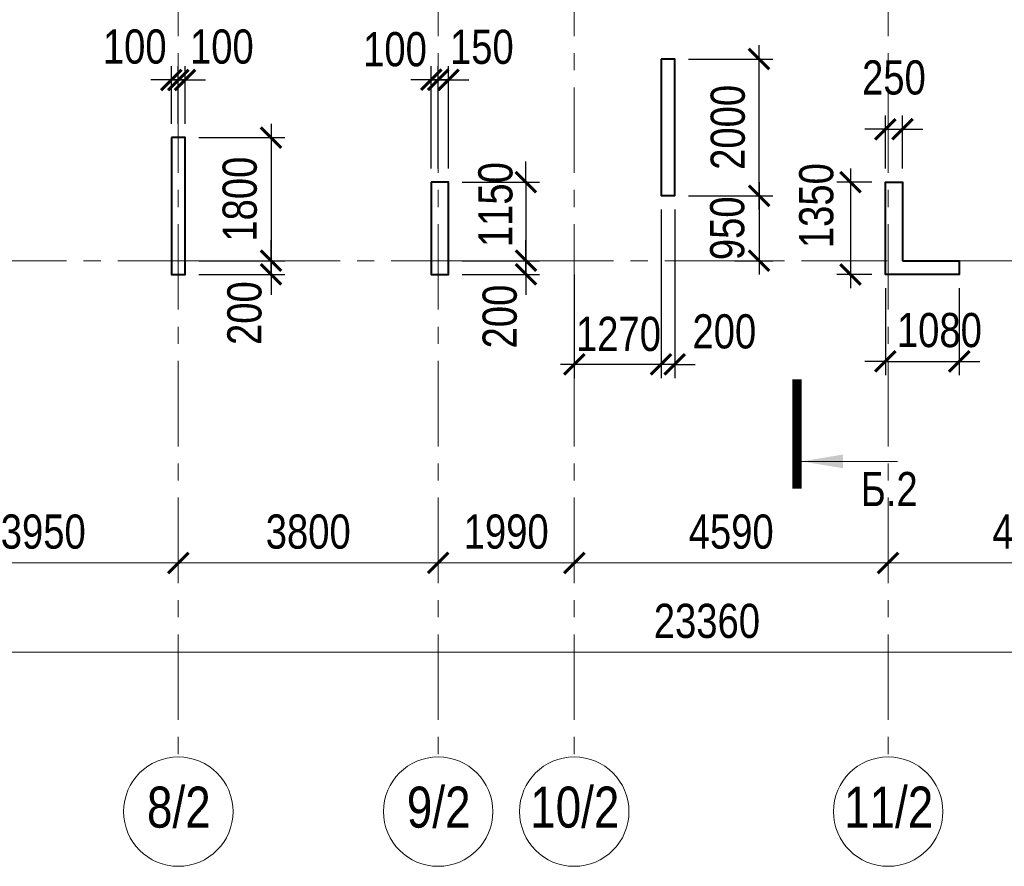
# Model space of a CAD drawing. Extents: x -8631841 to -8525813, y 4017860 to 4564755.
# Tile 52 of 112: x -8578851 to -8564453, y 4284833 to 4297216. Entities that reach past the tile are written whole.
import ezdxf
from ezdxf.enums import TextEntityAlignment as Align

# ---------------------------------------------------------------- set-up
doc = ezdxf.new("R2010")
doc.units = 0
doc.header["$LTSCALE"] = 1000
doc.header["$MEASUREMENT"] = 0
doc.linetypes.add('CENTER', pattern=[2, 1.25, -0.25, 0.25, -0.25])
for name, color, linetype, lineweight in [('СК-040-С(тены)', 12, 'Continuous', 40), ('СК-043-С-ПИЛОНЫ', 5, 'Continuous', 40), ('СК-100-О(си)', 7, 'CENTER', 15), ('СК-100-О(си)_имя', 7, 'CENTER', 15), ('СК-110-О-РАЗМЕРЫ', 7, 'Continuous', 15), ('СК-300-Р(азмеры)', 7, 'Continuous', 20), ('СК-343-Р-КОЛОННЫ', 7, 'Continuous', 13), ('СК-400-Т(екст)', 7, 'Continuous', 20), ('СК-500-С(ечения)', 5, 'Continuous', 40)]:
    doc.layers.add(name, color=color, linetype=linetype, lineweight=lineweight)
doc.styles.add('ARIAL_annotative', font='arial.ttf', dxfattribs={"width": 0.8, "height": 2.5})
doc.styles.add('RUSS', font='arial.ttf', dxfattribs={"width": 0.8})
doc.dimstyles.new('100-200', dxfattribs={"dimscale": 0, "dimtxt": 500, "dimasz": 300, "dimexe": 200, "dimexo": 200, "dimgap": 200, "dimtad": 1, "dimdec": 0, "dimzin": 0, "dimdsep": 46, "dimtxsty": 'RUSS', "dimblk": 'ARCHTICK', "dimcen": 0.096, "dimdle": 200, "dimclrd": 7, "dimclre": 7, "dimclrt": 256, "dimadec": 0, "dimazin": 0, "dimtfac": 1, "dimtdec": 0, "dimtmove": 2, "dimatfit": 3, "dimldrblk": 'OBLIQUE', "dimfxl": 1, "dimtolj": 1, "dimtzin": 0, "dimarcsym": 0})

# ---------------------------------------------------------------- blocks, each defined once
blk = doc.blocks.new('_ArchTick')
at = {"color": 0, "linetype": 'ByBlock', "const_width": 0.15}
blk.add_lwpolyline([(-0.5, -0.5), (0.5, 0.5)], dxfattribs=at)
blk = doc.blocks.new('*D141')
at = {"layer": 'Defpoints', "color": 0, "transparency": 16777216}
for p in [(-21750, -3370), (-17800, -3370), (-17800, -4421)]:
    blk.add_point(p, dxfattribs=at)
at = {"layer": 'СК-110-О-РАЗМЕРЫ', "color": 7, "lineweight": -2, "transparency": 16777216}
for p, q in [((-21750, -3570), (-21750, -4621)), ((-17800, -3570), (-17800, -4621)), ((-21950, -4421), (-17600, -4421))]:
    blk.add_line(p, q, dxfattribs=at)
at = {"layer": 'СК-110-О-РАЗМЕРЫ', "color": 7, "lineweight": -2, "transparency": 16777216, "xscale": 300, "yscale": 300, "zscale": 300, "rotation": 180}
blk.add_blockref('_ArchTick', (-21750, -4421), dxfattribs=at)
at = {"layer": 'СК-110-О-РАЗМЕРЫ', "color": 7, "lineweight": -2, "transparency": 16777216, "xscale": 300, "yscale": 300, "zscale": 300}
blk.add_blockref('_ArchTick', (-17800, -4421), dxfattribs=at)
at = {"layer": 'СК-110-О-РАЗМЕРЫ', "transparency": 16777216, "insert": (-19775, -3965), "char_height": 500, "attachment_point": 5, "style": 'RUSS'}
blk.add_mtext('\\A1;3950', dxfattribs=at)
blk = doc.blocks.new('_Oblique')
at = {"color": 0, "linetype": 'ByBlock', "lineweight": -2}
blk.add_line((-0.5, -0.5), (0.5, 0.5), dxfattribs=at)
blk = doc.blocks.new('*D142')
at = {"layer": 'Defpoints', "color": 0, "transparency": 16777216}
for p in [(-17800, -3370), (-14000, -3370), (-17800, -4421)]:
    blk.add_point(p, dxfattribs=at)
at = {"layer": 'СК-110-О-РАЗМЕРЫ', "color": 7, "lineweight": -2, "transparency": 16777216}
for p, q in [((-17800, -3570), (-17800, -4621)), ((-14000, -3570), (-14000, -4621)), ((-13800, -4421), (-18000, -4421))]:
    blk.add_line(p, q, dxfattribs=at)
at = {"layer": 'СК-110-О-РАЗМЕРЫ', "color": 7, "lineweight": -2, "transparency": 16777216, "xscale": 300, "yscale": 300, "zscale": 300, "rotation": 180}
blk.add_blockref('_ArchTick', (-17800, -4421), dxfattribs=at)
at = {"layer": 'СК-110-О-РАЗМЕРЫ', "color": 7, "lineweight": -2, "transparency": 16777216, "xscale": 300, "yscale": 300, "zscale": 300}
blk.add_blockref('_ArchTick', (-14000, -4421), dxfattribs=at)
at = {"layer": 'СК-110-О-РАЗМЕРЫ', "transparency": 16777216, "insert": (-15900, -3965), "char_height": 500, "attachment_point": 5, "style": 'RUSS'}
blk.add_mtext('\\A1;3800', dxfattribs=at)
blk = doc.blocks.new('*D143')
at = {"layer": 'Defpoints', "color": 0, "transparency": 16777216}
for p in [(-14000, -3370), (-12010, -3370), (-12010, -4421)]:
    blk.add_point(p, dxfattribs=at)
at = {"layer": 'СК-110-О-РАЗМЕРЫ', "color": 7, "lineweight": -2, "transparency": 16777216}
for p, q in [((-14000, -3570), (-14000, -4621)), ((-12010, -3570), (-12010, -4621)), ((-14200, -4421), (-11810, -4421))]:
    blk.add_line(p, q, dxfattribs=at)
at = {"layer": 'СК-110-О-РАЗМЕРЫ', "color": 7, "lineweight": -2, "transparency": 16777216, "xscale": 300, "yscale": 300, "zscale": 300, "rotation": 180}
blk.add_blockref('_ArchTick', (-14000, -4421), dxfattribs=at)
at = {"layer": 'СК-110-О-РАЗМЕРЫ', "color": 7, "lineweight": -2, "transparency": 16777216, "xscale": 300, "yscale": 300, "zscale": 300}
blk.add_blockref('_ArchTick', (-12010, -4421), dxfattribs=at)
at = {"layer": 'СК-110-О-РАЗМЕРЫ', "transparency": 16777216, "insert": (-13005, -3965), "char_height": 500, "attachment_point": 5, "style": 'RUSS'}
blk.add_mtext('\\A1;1990', dxfattribs=at)
blk = doc.blocks.new('*D144')
at = {"layer": 'Defpoints', "color": 0, "transparency": 16777216}
for p in [(-12010, -3370), (-7420, -3370), (-12010, -4421)]:
    blk.add_point(p, dxfattribs=at)
at = {"layer": 'СК-110-О-РАЗМЕРЫ', "color": 7, "lineweight": -2, "transparency": 16777216}
for p, q in [((-12010, -3570), (-12010, -4621)), ((-7420, -3570), (-7420, -4621)), ((-7220, -4421), (-12210, -4421))]:
    blk.add_line(p, q, dxfattribs=at)
at = {"layer": 'СК-110-О-РАЗМЕРЫ', "color": 7, "lineweight": -2, "transparency": 16777216, "xscale": 300, "yscale": 300, "zscale": 300, "rotation": 180}
blk.add_blockref('_ArchTick', (-12010, -4421), dxfattribs=at)
at = {"layer": 'СК-110-О-РАЗМЕРЫ', "color": 7, "lineweight": -2, "transparency": 16777216, "xscale": 300, "yscale": 300, "zscale": 300}
blk.add_blockref('_ArchTick', (-7420, -4421), dxfattribs=at)
at = {"layer": 'СК-110-О-РАЗМЕРЫ', "transparency": 16777216, "insert": (-9715, -3965), "char_height": 500, "attachment_point": 5, "style": 'RUSS'}
blk.add_mtext('\\A1;4590', dxfattribs=at)
blk = doc.blocks.new('*D145')
at = {"layer": 'Defpoints', "color": 0, "transparency": 16777216}
for p in [(-7420, -3370), (-3130, -3370), (-3130, -4421)]:
    blk.add_point(p, dxfattribs=at)
at = {"layer": 'СК-110-О-РАЗМЕРЫ', "color": 7, "lineweight": -2, "transparency": 16777216}
for p, q in [((-7420, -3570), (-7420, -4621)), ((-3130, -3570), (-3130, -4621)), ((-7620, -4421), (-2930, -4421))]:
    blk.add_line(p, q, dxfattribs=at)
at = {"layer": 'СК-110-О-РАЗМЕРЫ', "color": 7, "lineweight": -2, "transparency": 16777216, "xscale": 300, "yscale": 300, "zscale": 300, "rotation": 180}
blk.add_blockref('_ArchTick', (-7420, -4421), dxfattribs=at)
at = {"layer": 'СК-110-О-РАЗМЕРЫ', "color": 7, "lineweight": -2, "transparency": 16777216, "xscale": 300, "yscale": 300, "zscale": 300}
blk.add_blockref('_ArchTick', (-3130, -4421), dxfattribs=at)
at = {"layer": 'СК-110-О-РАЗМЕРЫ', "transparency": 16777216, "insert": (-5275, -3965), "char_height": 500, "attachment_point": 5, "style": 'RUSS'}
blk.add_mtext('\\A1;4290', dxfattribs=at)
blk = doc.blocks.new('*D152')
at = {"layer": 'Defpoints', "color": 0, "transparency": 16777216}
for p in [(-21750, -3521), (1610, -3521), (-21750, -5726)]:
    blk.add_point(p, dxfattribs=at)
at = {"layer": 'СК-110-О-РАЗМЕРЫ', "color": 7, "lineweight": -2, "transparency": 16777216}
for p, q in [((-21750, -3721), (-21750, -5926)), ((1610, -3721), (1610, -5926)), ((1810, -5726), (-21950, -5726))]:
    blk.add_line(p, q, dxfattribs=at)
at = {"layer": 'СК-110-О-РАЗМЕРЫ', "color": 7, "lineweight": -2, "transparency": 16777216, "xscale": 300, "yscale": 300, "zscale": 300, "rotation": 180}
blk.add_blockref('_ArchTick', (-21750, -5726), dxfattribs=at)
at = {"layer": 'СК-110-О-РАЗМЕРЫ', "color": 7, "lineweight": -2, "transparency": 16777216, "xscale": 300, "yscale": 300, "zscale": 300}
blk.add_blockref('_ArchTick', (1610, -5726), dxfattribs=at)
at = {"layer": 'СК-110-О-РАЗМЕРЫ', "transparency": 16777216, "insert": (-10070, -5271), "char_height": 500, "attachment_point": 5, "style": 'RUSS'}
blk.add_mtext('\\A1;23360', dxfattribs=at)
blk = doc.blocks.new('*D474')
at = {"layer": 'Defpoints', "color": 0, "transparency": 16777216}
for p in [(-8565942, 4295613), (-8566192, 4294841), (-8565942, 4294841)]:
    blk.add_point(p, dxfattribs=at)
at = {"layer": 'СК-110-О-РАЗМЕРЫ', "color": 7, "lineweight": -2, "transparency": 16777216}
for p, q in [((-8566192, 4295041), (-8566192, 4295813)), ((-8565942, 4295041), (-8565942, 4295813)), ((-8566192, 4295613), (-8566492, 4295613)), ((-8566192, 4295613), (-8565942, 4295613)), ((-8565942, 4295613), (-8565642, 4295613))]:
    blk.add_line(p, q, dxfattribs=at)
at = {"layer": 'СК-110-О-РАЗМЕРЫ', "color": 7, "lineweight": -2, "transparency": 16777216, "xscale": 300, "yscale": 300, "zscale": 300}
blk.add_blockref('_ArchTick', (-8566192, 4295613), dxfattribs=at)
at = {"layer": 'СК-110-О-РАЗМЕРЫ', "color": 7, "lineweight": -2, "transparency": 16777216, "xscale": 300, "yscale": 300, "zscale": 300, "rotation": 180}
blk.add_blockref('_ArchTick', (-8565942, 4295613), dxfattribs=at)
at = {"layer": 'СК-110-О-РАЗМЕРЫ', "transparency": 16777216, "insert": (-8566067, 4296368), "char_height": 500, "attachment_point": 5, "style": 'RUSS'}
blk.add_mtext('\\A1;250', dxfattribs=at)
blk = doc.blocks.new('*D491')
at = {"layer": 'Defpoints', "color": 0, "transparency": 16777216}
for p in [(-8576432, 4295491), (-8576432, 4293691), (-8575176, 4293691)]:
    blk.add_point(p, dxfattribs=at)
at = {"layer": 'СК-343-Р-КОЛОННЫ', "color": 7, "lineweight": -2, "transparency": 16777216}
for p, q in [((-8575176, 4295691), (-8575176, 4293491)), ((-8576232, 4295491), (-8574976, 4295491)), ((-8576232, 4293691), (-8574976, 4293691))]:
    blk.add_line(p, q, dxfattribs=at)
at = {"layer": 'СК-343-Р-КОЛОННЫ', "color": 7, "lineweight": -2, "transparency": 16777216, "xscale": 300, "yscale": 300, "zscale": 300}
for p, rotation in [((-8575176, 4295491), 90), ((-8575176, 4293691), 270)]:
    blk.add_blockref('_ArchTick', p, dxfattribs=dict(at, rotation=rotation))
at = {"layer": 'СК-343-Р-КОЛОННЫ', "transparency": 16777216, "insert": (-8575631, 4294591), "char_height": 500, "attachment_point": 5, "rotation": 90, "style": 'RUSS'}
blk.add_mtext('\\A1;1800', dxfattribs=at)
blk = doc.blocks.new('*D492')
at = {"layer": 'Defpoints', "color": 0, "transparency": 16777216}
for p in [(-8576432, 4293691), (-8575176, 4293691), (-8576432, 4293491)]:
    blk.add_point(p, dxfattribs=at)
at = {"layer": 'СК-343-Р-КОЛОННЫ', "color": 7, "lineweight": -2, "transparency": 16777216}
for p, q in [((-8575176, 4293691), (-8575176, 4293991)), ((-8576232, 4293691), (-8574976, 4293691)), ((-8575176, 4293491), (-8575176, 4293691)), ((-8576232, 4293491), (-8574976, 4293491)), ((-8575176, 4293491), (-8575176, 4293191))]:
    blk.add_line(p, q, dxfattribs=at)
at = {"layer": 'СК-343-Р-КОЛОННЫ', "color": 7, "lineweight": -2, "transparency": 16777216, "xscale": 300, "yscale": 300, "zscale": 300}
for p, rotation in [((-8575176, 4293691), 270), ((-8575176, 4293491), 90)]:
    blk.add_blockref('_ArchTick', p, dxfattribs=dict(at, rotation=rotation))
at = {"layer": 'СК-343-Р-КОЛОННЫ', "transparency": 16777216, "insert": (-8575562, 4292924), "char_height": 500, "attachment_point": 5, "rotation": 90, "style": 'RUSS'}
blk.add_mtext('\\A1;200', dxfattribs=at)
blk = doc.blocks.new('*D493')
at = {"layer": 'Defpoints', "color": 0, "transparency": 16777216}
for p in [(-8576532, 4296334), (-8576632, 4295491), (-8576532, 4295491)]:
    blk.add_point(p, dxfattribs=at)
at = {"layer": 'СК-343-Р-КОЛОННЫ', "color": 7, "lineweight": -2, "transparency": 16777216}
for p, q in [((-8576632, 4295691), (-8576632, 4296534)), ((-8576532, 4295691), (-8576532, 4296534)), ((-8576632, 4296334), (-8576932, 4296334)), ((-8576632, 4296334), (-8576532, 4296334)), ((-8576532, 4296334), (-8576232, 4296334))]:
    blk.add_line(p, q, dxfattribs=at)
at = {"layer": 'СК-343-Р-КОЛОННЫ', "color": 7, "lineweight": -2, "transparency": 16777216, "xscale": 300, "yscale": 300, "zscale": 300}
blk.add_blockref('_ArchTick', (-8576632, 4296334), dxfattribs=at)
at = {"layer": 'СК-343-Р-КОЛОННЫ', "color": 7, "lineweight": -2, "transparency": 16777216, "xscale": 300, "yscale": 300, "zscale": 300, "rotation": 180}
blk.add_blockref('_ArchTick', (-8576532, 4296334), dxfattribs=at)
at = {"layer": 'СК-343-Р-КОЛОННЫ', "transparency": 16777216, "insert": (-8577169, 4296820), "char_height": 500, "attachment_point": 5, "style": 'RUSS'}
blk.add_mtext('\\A1;100', dxfattribs=at)
blk = doc.blocks.new('*D494')
at = {"layer": 'Defpoints', "color": 0, "transparency": 16777216}
for p in [(-8576532, 4296334), (-8576532, 4295491), (-8576432, 4295491)]:
    blk.add_point(p, dxfattribs=at)
at = {"layer": 'СК-343-Р-КОЛОННЫ', "color": 7, "lineweight": -2, "transparency": 16777216}
for p, q in [((-8576532, 4295691), (-8576532, 4296534)), ((-8576432, 4295691), (-8576432, 4296534)), ((-8576532, 4296334), (-8576832, 4296334)), ((-8576432, 4296334), (-8576532, 4296334)), ((-8576432, 4296334), (-8576132, 4296334))]:
    blk.add_line(p, q, dxfattribs=at)
at = {"layer": 'СК-343-Р-КОЛОННЫ', "color": 7, "lineweight": -2, "transparency": 16777216, "xscale": 300, "yscale": 300, "zscale": 300}
blk.add_blockref('_ArchTick', (-8576532, 4296334), dxfattribs=at)
at = {"layer": 'СК-343-Р-КОЛОННЫ', "color": 7, "lineweight": -2, "transparency": 16777216, "xscale": 300, "yscale": 300, "zscale": 300, "rotation": 180}
blk.add_blockref('_ArchTick', (-8576432, 4296334), dxfattribs=at)
at = {"layer": 'СК-343-Р-КОЛОННЫ', "transparency": 16777216, "insert": (-8575895, 4296820), "char_height": 500, "attachment_point": 5, "style": 'RUSS'}
blk.add_mtext('\\A1;100', dxfattribs=at)
blk = doc.blocks.new('*D495')
at = {"layer": 'Defpoints', "color": 0, "transparency": 16777216}
for p in [(-8569272, 4296641), (-8568039, 4296641), (-8569272, 4294640)]:
    blk.add_point(p, dxfattribs=at)
at = {"layer": 'СК-343-Р-КОЛОННЫ', "color": 7, "lineweight": -2, "transparency": 16777216}
for p, q in [((-8568039, 4294440), (-8568039, 4296841)), ((-8569072, 4296641), (-8567839, 4296641)), ((-8569072, 4294640), (-8567839, 4294640))]:
    blk.add_line(p, q, dxfattribs=at)
at = {"layer": 'СК-343-Р-КОЛОННЫ', "color": 7, "lineweight": -2, "transparency": 16777216, "xscale": 300, "yscale": 300, "zscale": 300}
for p, rotation in [((-8568039, 4296641), 90), ((-8568039, 4294640), 270)]:
    blk.add_blockref('_ArchTick', p, dxfattribs=dict(at, rotation=rotation))
at = {"layer": 'СК-343-Р-КОЛОННЫ', "transparency": 16777216, "insert": (-8568494, 4295641), "char_height": 500, "attachment_point": 5, "rotation": 90, "style": 'RUSS'}
blk.add_mtext('\\A1;2000', dxfattribs=at)
blk = doc.blocks.new('*D496')
at = {"layer": 'Defpoints', "color": 0, "transparency": 16777216}
for p in [(-8569272, 4294640), (-8568600, 4293691), (-8568039, 4293691)]:
    blk.add_point(p, dxfattribs=at)
at = {"layer": 'СК-343-Р-КОЛОННЫ', "color": 7, "lineweight": -2, "transparency": 16777216}
for p, q in [((-8568039, 4294840), (-8568039, 4293491)), ((-8569072, 4294640), (-8567839, 4294640)), ((-8568400, 4293691), (-8567839, 4293691))]:
    blk.add_line(p, q, dxfattribs=at)
at = {"layer": 'СК-343-Р-КОЛОННЫ', "color": 7, "lineweight": -2, "transparency": 16777216, "xscale": 300, "yscale": 300, "zscale": 300}
for p, rotation in [((-8568039, 4294640), 90), ((-8568039, 4293691), 270)]:
    blk.add_blockref('_ArchTick', p, dxfattribs=dict(at, rotation=rotation))
at = {"layer": 'СК-343-Р-КОЛОННЫ', "transparency": 16777216, "insert": (-8568502, 4294165), "char_height": 500, "attachment_point": 5, "rotation": 90, "style": 'RUSS'}
blk.add_mtext('\\A1;950', dxfattribs=at)
blk = doc.blocks.new('*D511')
at = {"layer": 'Defpoints', "color": 0, "transparency": 16777216}
for p in [(-8572582, 4294841), (-8572582, 4293691), (-8571449, 4293691)]:
    blk.add_point(p, dxfattribs=at)
at = {"layer": 'СК-343-Р-КОЛОННЫ', "color": 7, "lineweight": -2, "transparency": 16777216}
for p, q in [((-8571449, 4294841), (-8571449, 4295141)), ((-8572382, 4294841), (-8571249, 4294841)), ((-8571449, 4294841), (-8571449, 4293691)), ((-8572382, 4293691), (-8571249, 4293691)), ((-8571449, 4293691), (-8571449, 4293391))]:
    blk.add_line(p, q, dxfattribs=at)
at = {"layer": 'СК-343-Р-КОЛОННЫ', "color": 7, "lineweight": -2, "transparency": 16777216, "xscale": 300, "yscale": 300, "zscale": 300}
for p, rotation in [((-8571449, 4294841), 270), ((-8571449, 4293691), 90)]:
    blk.add_blockref('_ArchTick', p, dxfattribs=dict(at, rotation=rotation))
at = {"layer": 'СК-343-Р-КОЛОННЫ', "transparency": 16777216, "insert": (-8571892, 4294511), "char_height": 500, "attachment_point": 5, "rotation": 90, "style": 'RUSS'}
blk.add_mtext('\\A1;1150', dxfattribs=at)
blk = doc.blocks.new('*D512')
at = {"layer": 'Defpoints', "color": 0, "transparency": 16777216}
for p in [(-8572582, 4293691), (-8571449, 4293691), (-8572582, 4293491)]:
    blk.add_point(p, dxfattribs=at)
at = {"layer": 'СК-343-Р-КОЛОННЫ', "color": 7, "lineweight": -2, "transparency": 16777216}
for p, q in [((-8571449, 4293691), (-8571449, 4293991)), ((-8572382, 4293691), (-8571249, 4293691)), ((-8571449, 4293491), (-8571449, 4293691)), ((-8572382, 4293491), (-8571249, 4293491)), ((-8571449, 4293491), (-8571449, 4293191))]:
    blk.add_line(p, q, dxfattribs=at)
at = {"layer": 'СК-343-Р-КОЛОННЫ', "color": 7, "lineweight": -2, "transparency": 16777216, "xscale": 300, "yscale": 300, "zscale": 300}
for p, rotation in [((-8571449, 4293691), 270), ((-8571449, 4293491), 90)]:
    blk.add_blockref('_ArchTick', p, dxfattribs=dict(at, rotation=rotation))
at = {"layer": 'СК-343-Р-КОЛОННЫ', "transparency": 16777216, "insert": (-8571829, 4292874), "char_height": 500, "attachment_point": 5, "rotation": 90, "style": 'RUSS'}
blk.add_mtext('\\A1;200', dxfattribs=at)
blk = doc.blocks.new('*D513')
at = {"layer": 'Defpoints', "color": 0, "transparency": 16777216}
for p in [(-8569472, 4294642), (-8569272, 4294642), (-8569472, 4292175)]:
    blk.add_point(p, dxfattribs=at)
at = {"layer": 'СК-343-Р-КОЛОННЫ', "color": 7, "lineweight": -2, "transparency": 16777216}
for p, q in [((-8569472, 4294442), (-8569472, 4291975)), ((-8569272, 4294442), (-8569272, 4291975)), ((-8569472, 4292175), (-8569772, 4292175)), ((-8569272, 4292175), (-8569472, 4292175)), ((-8569272, 4292175), (-8568972, 4292175))]:
    blk.add_line(p, q, dxfattribs=at)
at = {"layer": 'СК-343-Р-КОЛОННЫ', "color": 7, "lineweight": -2, "transparency": 16777216, "xscale": 300, "yscale": 300, "zscale": 300}
blk.add_blockref('_ArchTick', (-8569472, 4292175), dxfattribs=at)
at = {"layer": 'СК-343-Р-КОЛОННЫ', "color": 7, "lineweight": -2, "transparency": 16777216, "xscale": 300, "yscale": 300, "zscale": 300, "rotation": 180}
blk.add_blockref('_ArchTick', (-8569272, 4292175), dxfattribs=at)
at = {"layer": 'СК-343-Р-КОЛОННЫ', "transparency": 16777216, "insert": (-8568547, 4292654), "char_height": 500, "attachment_point": 5, "style": 'RUSS'}
blk.add_mtext('\\A1;200', dxfattribs=at)
blk = doc.blocks.new('*D514')
at = {"layer": 'Defpoints', "color": 0, "transparency": 16777216}
for p in [(-8569472, 4294642), (-8570742, 4293691), (-8570742, 4292175)]:
    blk.add_point(p, dxfattribs=at)
at = {"layer": 'СК-343-Р-КОЛОННЫ', "color": 7, "lineweight": -2, "transparency": 16777216}
for p, q in [((-8569472, 4294442), (-8569472, 4291975)), ((-8570742, 4293491), (-8570742, 4291975)), ((-8569272, 4292175), (-8570942, 4292175))]:
    blk.add_line(p, q, dxfattribs=at)
at = {"layer": 'СК-343-Р-КОЛОННЫ', "color": 7, "lineweight": -2, "transparency": 16777216, "xscale": 300, "yscale": 300, "zscale": 300, "rotation": 180}
blk.add_blockref('_ArchTick', (-8570742, 4292175), dxfattribs=at)
at = {"layer": 'СК-343-Р-КОЛОННЫ', "color": 7, "lineweight": -2, "transparency": 16777216, "xscale": 300, "yscale": 300, "zscale": 300}
blk.add_blockref('_ArchTick', (-8569472, 4292175), dxfattribs=at)
at = {"layer": 'СК-343-Р-КОЛОННЫ', "transparency": 16777216, "insert": (-8570095, 4292617), "char_height": 500, "attachment_point": 5, "style": 'RUSS'}
blk.add_mtext('\\A1;1270', dxfattribs=at)
blk = doc.blocks.new('*D515')
at = {"layer": 'Defpoints', "color": 0, "transparency": 16777216}
for p in [(-8572732, 4296337), (-8572832, 4294841), (-8572732, 4294841)]:
    blk.add_point(p, dxfattribs=at)
at = {"layer": 'СК-343-Р-КОЛОННЫ', "color": 7, "lineweight": -2, "transparency": 16777216}
for p, q in [((-8572832, 4295041), (-8572832, 4296537)), ((-8572732, 4295041), (-8572732, 4296537)), ((-8572832, 4296337), (-8573132, 4296337)), ((-8572832, 4296337), (-8572732, 4296337)), ((-8572732, 4296337), (-8572432, 4296337))]:
    blk.add_line(p, q, dxfattribs=at)
at = {"layer": 'СК-343-Р-КОЛОННЫ', "color": 7, "lineweight": -2, "transparency": 16777216, "xscale": 300, "yscale": 300, "zscale": 300}
blk.add_blockref('_ArchTick', (-8572832, 4296337), dxfattribs=at)
at = {"layer": 'СК-343-Р-КОЛОННЫ', "color": 7, "lineweight": -2, "transparency": 16777216, "xscale": 300, "yscale": 300, "zscale": 300, "rotation": 180}
blk.add_blockref('_ArchTick', (-8572732, 4296337), dxfattribs=at)
at = {"layer": 'СК-343-Р-КОЛОННЫ', "transparency": 16777216, "insert": (-8573363, 4296781), "char_height": 500, "attachment_point": 5, "style": 'RUSS'}
blk.add_mtext('\\A1;100', dxfattribs=at)
blk = doc.blocks.new('*D516')
at = {"layer": 'Defpoints', "color": 0, "transparency": 16777216}
for p in [(-8572732, 4296337), (-8572732, 4294841), (-8572582, 4294841)]:
    blk.add_point(p, dxfattribs=at)
at = {"layer": 'СК-343-Р-КОЛОННЫ', "color": 7, "lineweight": -2, "transparency": 16777216}
for p, q in [((-8572732, 4295041), (-8572732, 4296537)), ((-8572582, 4295041), (-8572582, 4296537)), ((-8572732, 4296337), (-8573032, 4296337)), ((-8572582, 4296337), (-8572732, 4296337)), ((-8572582, 4296337), (-8572282, 4296337))]:
    blk.add_line(p, q, dxfattribs=at)
at = {"layer": 'СК-343-Р-КОЛОННЫ', "color": 7, "lineweight": -2, "transparency": 16777216, "xscale": 300, "yscale": 300, "zscale": 300}
blk.add_blockref('_ArchTick', (-8572732, 4296337), dxfattribs=at)
at = {"layer": 'СК-343-Р-КОЛОННЫ', "color": 7, "lineweight": -2, "transparency": 16777216, "xscale": 300, "yscale": 300, "zscale": 300, "rotation": 180}
blk.add_blockref('_ArchTick', (-8572582, 4296337), dxfattribs=at)
at = {"layer": 'СК-343-Р-КОЛОННЫ', "transparency": 16777216, "insert": (-8572093, 4296816), "char_height": 500, "attachment_point": 5, "style": 'RUSS'}
blk.add_mtext('\\A1;150', dxfattribs=at)
blk = doc.blocks.new('*D548')
at = {"layer": 'Defpoints', "color": 0, "transparency": 16777216}
for p in [(-8566192, 4293491), (-8565112, 4293491), (-8565112, 4292218)]:
    blk.add_point(p, dxfattribs=at)
at = {"layer": 'СК-343-Р-КОЛОННЫ', "color": 7, "lineweight": -2, "transparency": 16777216}
for p, q in [((-8566192, 4293291), (-8566192, 4292018)), ((-8565112, 4293291), (-8565112, 4292018)), ((-8566192, 4292218), (-8566492, 4292218)), ((-8566192, 4292218), (-8565112, 4292218)), ((-8565112, 4292218), (-8564812, 4292218))]:
    blk.add_line(p, q, dxfattribs=at)
at = {"layer": 'СК-343-Р-КОЛОННЫ', "color": 7, "lineweight": -2, "transparency": 16777216, "xscale": 300, "yscale": 300, "zscale": 300}
blk.add_blockref('_ArchTick', (-8566192, 4292218), dxfattribs=at)
at = {"layer": 'СК-343-Р-КОЛОННЫ', "color": 7, "lineweight": -2, "transparency": 16777216, "xscale": 300, "yscale": 300, "zscale": 300, "rotation": 180}
blk.add_blockref('_ArchTick', (-8565112, 4292218), dxfattribs=at)
at = {"layer": 'СК-343-Р-КОЛОННЫ', "transparency": 16777216, "insert": (-8565402, 4292673), "char_height": 500, "attachment_point": 5, "style": 'RUSS'}
blk.add_mtext('\\A1;1080', dxfattribs=at)
blk = doc.blocks.new('*D447')
at = {"layer": 'Defpoints', "color": 0, "transparency": 16777216}
for p in [(-8566192, 4294841), (-8566702, 4293491), (-8566192, 4293491)]:
    blk.add_point(p, dxfattribs=at)
at = {"layer": 'СК-343-Р-КОЛОННЫ', "color": 7, "lineweight": -2, "transparency": 16777216}
for p, q in [((-8566702, 4295041), (-8566702, 4293291)), ((-8566392, 4294841), (-8566902, 4294841)), ((-8566392, 4293491), (-8566902, 4293491))]:
    blk.add_line(p, q, dxfattribs=at)
at = {"layer": 'СК-343-Р-КОЛОННЫ', "color": 7, "lineweight": -2, "transparency": 16777216, "xscale": 300, "yscale": 300, "zscale": 300}
for p, rotation in [((-8566702, 4294841), 90), ((-8566702, 4293491), 270)]:
    blk.add_blockref('_ArchTick', p, dxfattribs=dict(at, rotation=rotation))
at = {"layer": 'СК-343-Р-КОЛОННЫ', "transparency": 16777216, "insert": (-8567200, 4294496), "char_height": 500, "attachment_point": 5, "rotation": 90, "style": 'RUSS'}
blk.add_mtext('\\A1;1350', dxfattribs=at)
blk = doc.blocks.new('12-18')
at = {"layer": 'СК-040-С(тены)'}
blk.add_lwpolyline([(36710, 0), (37540, 0), (37540, -200), (36460, -200), (36460, 1150), (36710, 1150), (36710, 0)], dxfattribs=at)
at = {"layer": 'СК-043-С-ПИЛОНЫ'}
for points in [[(33180, 2950), (33180, 952), (33380, 952), (33380, 2950), (33180, 2950)], [(26020, 1800), (26020, -200), (26220, -200), (26220, 1800), (26020, 1800)], [(29820, 1150), (29820, -200), (30070, -200), (30070, 1150), (29820, 1150)]]:
    blk.add_lwpolyline(points, dxfattribs=at)
blk = doc.blocks.new('Сечение')
at = {"layer": 'СК-500-С(ечения)', "linetype": 'Continuous', "lineweight": 15, "ltscale": 100}
blk.add_line((-200, -35), (-200, -735), dxfattribs=at)
at = {"layer": 'СК-500-С(ечения)', "linetype": 'Continuous', "ltscale": 100, "const_width": 70}
blk.add_lwpolyline([(-400, 0), (400, 0)], dxfattribs=at)
at = {"layer": 'СК-500-С(ечения)', "linetype": 'Continuous', "ltscale": 100}
blk.add_solid([(-200, -35), (-250.3, -335.5), (-149.7, -335.5)], dxfattribs=at)
blk = doc.blocks.new('*U1229')
at = {"layer": 'СК-400-Т(екст)', "ltscale": 100, "xscale": -0.01, "yscale": 0.01, "zscale": 0.01, "rotation": 89.99999999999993}
blk.add_blockref('Сечение', (0, -4), dxfattribs=at)
at = {"layer": 'СК-500-С(ечения)', "color": 0, "ltscale": 100, "style": 'ARIAL_annotative', "width": 0.8}
blk.add_attdef('НОМЕР_СЕЧЕНИЯ_1_1(НОМЕР_ЛИСТА)', text='', height=2.5, rotation=180, dxfattribs=at).set_placement((6.74, -1.226), align=Align.RIGHT)
blk.add_attdef('НОМЕР_СЕЧЕНИЯ_2_1(НОМЕР_ЛИСТА)', text='', height=2.5, rotation=180, dxfattribs=at).set_placement((6.74, -122.203), align=Align.BOTTOM_LEFT)
blk = doc.blocks.new('оси')
at = {"layer": 'СК-100-О(си)'}
for p, q in [((-17800, 18534.9), (-17800, -7257.5)), ((-14000, 18534.9), (-14000, -7257.5)), ((-12010, 18534.9), (-12010, -7257.5)), ((-7420, 18534.9), (-7420, -7257.5)), ((-46685.3, 0), (6554.2, 0))]:
    blk.add_line(p, q, dxfattribs=at)
at = {"layer": 'СК-100-О(си)', "linetype": 'Continuous'}
for centre in [(-17800, -8057.5), (-14000, -8057.5), (-12010, -8057.5), (-7420, -8057.5)]:
    blk.add_circle(centre, 800, dxfattribs=at)
at = {"layer": 'СК-100-О(си)_имя', "style": 'RUSS', "width": 0.8}
for s, p in [('8/2', (-17792.2, -7991.8)), ('9/2', (-13992.2, -7991.8)), ('10/2', (-12002.2, -7991.8)), ('11/2', (-7412.2, -7991.8))]:
    blk.add_text(s, height=600, dxfattribs=at).set_placement(p, align=Align.MIDDLE_CENTER)
at = {"layer": 'СК-110-О-РАЗМЕРЫ'}
for base, p1, p2, picture, middle in [((-17800, -4420.6), (-21750, -3369.7), (-17800, -3369.7), '*D141', (-19775, -3965.1)), ((-12010, -4420.6), (-14000, -3369.7), (-12010, -3369.7), '*D143', (-13005, -3965.3)), ((-3130, -4420.6), (-7420, -3369.7), (-3130, -3369.7), '*D145', (-5275, -3965.3))]:
    dim = blk.add_linear_dim(base=base, p1=p1, p2=p2, dimstyle='100-200', override={"dimscale": 1}, dxfattribs=at)
    dim.commit()
    dim.dimension.update_dxf_attribs({"geometry": picture, "text_midpoint": middle})
for base, p1, p2, picture, middle in [((-17800, -4420.6), (-14000, -3369.7), (-17800, -3369.7), '*D142', (-15900, -3965.1)), ((-12010, -4420.6), (-7420, -3369.7), (-12010, -3369.7), '*D144', (-9715, -3965.3)), ((-21750, -5726.1), (1610, -3520.6), (-21750, -3520.6), '*D152', (-10070, -5270.7))]:
    dim = blk.add_linear_dim(base=base, p1=p1, p2=p2, angle=180, dimstyle='100-200', override={"dimscale": 1}, dxfattribs=at)
    dim.commit()
    dim.dimension.update_dxf_attribs({"geometry": picture, "text_midpoint": middle})
blk = doc.blocks.new('A$C858fb3ef')
at = {"layer": 'СК-300-Р(азмеры)'}
blk.add_blockref('оси', (0, 0), dxfattribs=at)
blk = doc.blocks.new('A$C573b34c5')
blk.add_blockref('A$C858fb3ef', (0, 0))

msp = doc.modelspace()

# ---------------------------------------------------------------- block references
at = {"layer": 'СК-043-С-ПИЛОНЫ'}
msp.add_blockref('12-18', (-8602652.1, 4293690.8), dxfattribs=at)
at = {"layer": 'СК-300-Р(азмеры)'}
msp.add_blockref('A$C573b34c5', (-8558731.8, 4293690.8), dxfattribs=at)
at = {"layer": 'СК-500-С(ечения)'}
ref = msp.add_blockref('*U1229', (-8567484.4, 4290355.7), dxfattribs=dict(at, xscale=-200, yscale=200, zscale=200, rotation=180))
ref.add_attrib('НОМЕР_СЕЧЕНИЯ_1_1(НОМЕР_ЛИСТА)', 'Б.2', dxfattribs={"color": 1, "ltscale": 100, "height": 500, "style": 'ARIAL_annotative', "width": 0.8}).set_placement((-8566136.4, 4290601), align=Align.TOP_CENTER)

# ---------------------------------------------------------------- dimensions: what is measured, and where the dimension line sits
at = {"layer": 'СК-110-О-РАЗМЕРЫ'}
dim = msp.add_linear_dim(base=(-8565941.9, 4295612.7), p1=(-8566191.9, 4294841.1), p2=(-8565941.9, 4294841.1), dimstyle='100-200', override={"dimscale": 1}, dxfattribs=at)
dim.commit()
dim.dimension.update_dxf_attribs({"geometry": '*D474', "text_midpoint": (-8566066.9, 4296368)})
at = {"layer": 'СК-343-Р-КОЛОННЫ'}
for base, p1, p2, picture, middle in [((-8576531.8, 4296334.2), (-8576632, 4295490.7), (-8576531.8, 4295490.7), '*D493', (-8577168.8, 4296820.4)), ((-8572731.8, 4296337.4), (-8572832, 4294841), (-8572731.8, 4294841), '*D515', (-8573363.1, 4296780.6)), ((-8572731.8, 4296337.4), (-8572582, 4294841), (-8572731.8, 4294841), '*D516', (-8572093.2, 4296815.6)), ((-8570741.8, 4292174.6), (-8569471.9, 4294642.4), (-8570741.8, 4293690.8), '*D514', (-8570095, 4292617.1)), ((-8569471.9, 4292174.6), (-8569271.9, 4294642.4), (-8569471.9, 4294642.4), '*D513', (-8568546.7, 4292653.9)), ((-8565111.9, 4292218.1), (-8566191.9, 4293491.2), (-8565111.9, 4293491.2), '*D548', (-8565402.4, 4292673.3))]:
    dim = msp.add_linear_dim(base=base, p1=p1, p2=p2, dimstyle='100-200', override={"dimscale": 1}, dxfattribs=at)
    dim.commit()
    dim.dimension.update_dxf_attribs({"geometry": picture, "text_midpoint": middle, "dimtype": 160})
for base, p1, p2, angle, picture, middle in [((-8576531.8, 4296334.2), (-8576431.7, 4295490.7), (-8576531.8, 4295490.7), 180, '*D494', (-8575894.9, 4296820.4)), ((-8571449.3, 4293690.8), (-8572582, 4294841), (-8572582, 4293690.8), 90, '*D511', (-8571891.8, 4294511.3)), ((-8566701.8, 4293491.2), (-8566191.9, 4294841.1), (-8566191.9, 4293491.2), 90, '*D447', (-8567199.5, 4294495.9)), ((-8568038.9, 4293690.8), (-8569271.9, 4294640.4), (-8568599.7, 4293690.8), 90, '*D496', (-8568501.8, 4294165.4)), ((-8575176, 4293690.8), (-8576431.9, 4293491), (-8576431.9, 4293690.8), 90, '*D492', (-8575561.7, 4292923.9)), ((-8571449.3, 4293690.8), (-8572582, 4293491), (-8572582, 4293690.8), 90, '*D512', (-8571828.6, 4292874.2))]:
    dim = msp.add_linear_dim(base=base, p1=p1, p2=p2, angle=angle, dimstyle='100-200', override={"dimscale": 1}, dxfattribs=at)
    dim.commit()
    dim.dimension.update_dxf_attribs({"geometry": picture, "text_midpoint": middle, "dimtype": 160})
for base, p1, p2, picture, middle in [((-8568038.9, 4296640.8), (-8569271.9, 4294640.4), (-8569272, 4296640.8), '*D495', (-8568494.2, 4295640.6)), ((-8575176, 4293690.8), (-8576432, 4295490.7), (-8576431.9, 4293690.8), '*D491', (-8575631.3, 4294590.7))]:
    dim = msp.add_linear_dim(base=base, p1=p1, p2=p2, angle=90, dimstyle='100-200', override={"dimscale": 1}, dxfattribs=at)
    dim.commit()
    dim.dimension.update_dxf_attribs({"geometry": picture, "text_midpoint": middle})

doc.saveas('drawing.dxf')
